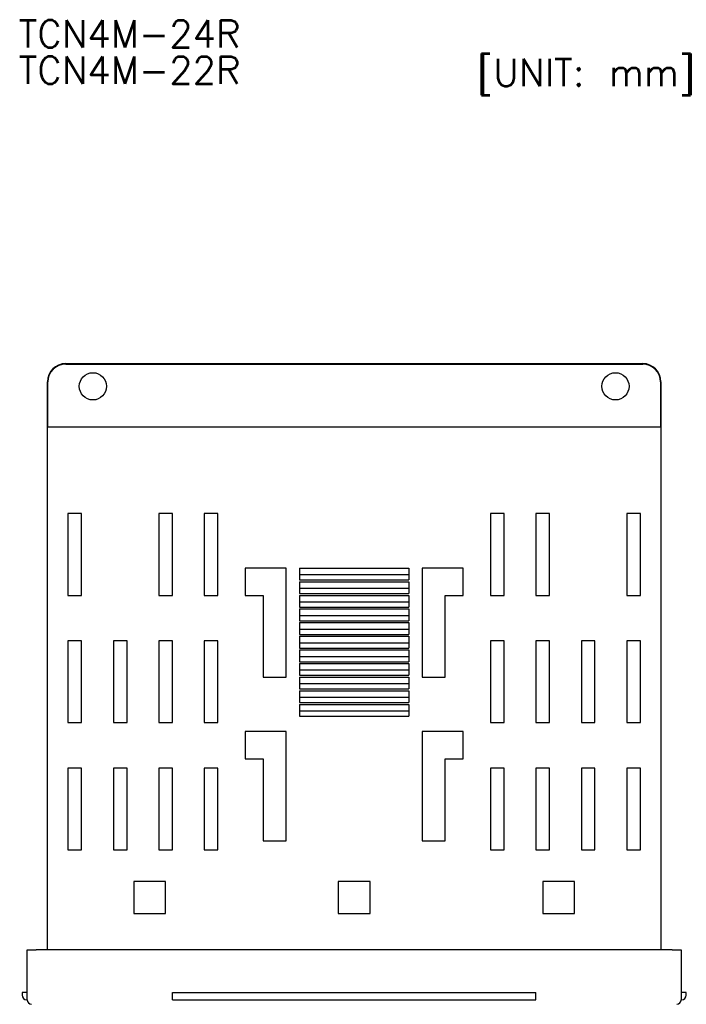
# Model space of a CAD drawing. Header units: millimetres. Extents: x 80 to 707, y -204 to 1.
# Tile 3 of 5: x 80 to 154, y -107 to 1. Entities that reach past the tile are written whole.
import ezdxf

# ---------------------------------------------------------------- set-up
doc = ezdxf.new("R2010")
doc.units = ezdxf.units.MM
doc.layers.add('Z_OM_DIM', color=3, linetype='CONTINUOUS')
doc.layers.add('Z_OM_OUTLINE', color=7, linetype='CONTINUOUS', lineweight=30)
doc.styles.get("Standard").update_dxf_attribs({"font": 'txt.shx'})

msp = doc.modelspace()

# ---------------------------------------------------------------- linework, layer by layer
at = {"layer": 'Z_OM_OUTLINE'}
for p, q in [((85.4095, -36.4426), (148.9095, -36.4426)), ((85.4095, -36.4887), (148.9095, -36.4887)), ((83.4095, -100.9426), (83.4095, -38.4426)), ((83.4556, -43.4426), (83.4556, -38.4426)), ((150.8635, -38.4426), (150.8635, -43.4426)), ((150.9095, -38.4426), (150.9095, -100.9426)), ((84.4095, -43.4426), (83.4556, -43.4426)), ((149.9095, -43.4426), (84.4095, -43.4426)), ((150.8635, -43.4426), (149.9095, -43.4426)), ((85.6595, -52.9426), (85.6595, -61.9426)), ((87.1595, -52.9426), (85.6595, -52.9426)), ((87.1595, -61.9426), (87.1595, -52.9426)), ((95.6595, -52.9426), (95.6595, -61.9426)), ((97.1595, -52.9426), (95.6595, -52.9426)), ((97.1595, -61.9426), (97.1595, -52.9426)), ((100.6595, -52.9426), (100.6595, -61.9426)), ((102.1595, -52.9426), (100.6595, -52.9426)), ((102.1595, -61.9426), (102.1595, -52.9426)), ((133.6595, -52.9426), (132.1595, -52.9426)), ((132.1595, -52.9426), (132.1595, -61.9426)), ((133.6595, -61.9426), (133.6595, -52.9426)), ((138.6595, -52.9426), (137.1595, -52.9426)), ((137.1595, -52.9426), (137.1595, -61.9426)), ((138.6595, -61.9426), (138.6595, -52.9426)), ((148.6595, -52.9426), (147.1595, -52.9426)), ((147.1595, -52.9426), (147.1595, -61.9426)), ((148.6595, -61.9426), (148.6595, -52.9426)), ((105.1595, -58.9426), (105.1595, -61.9426)), ((109.6595, -58.9426), (105.1595, -58.9426)), ((109.6595, -70.9426), (109.6595, -58.9426)), ((111.1595, -58.9426), (123.1595, -58.9426)), ((111.1595, -58.9426), (111.1595, -60.2426)), ((123.1595, -58.9426), (123.1595, -60.2426)), ((129.1595, -58.9426), (124.6595, -58.9426)), ((124.6595, -58.9426), (124.6595, -70.9426)), ((129.1595, -61.9426), (129.1595, -58.9426)), ((123.1595, -59.6926), (111.1595, -59.6926)), ((111.1595, -60.2426), (123.1595, -60.2426)), ((111.1595, -60.4426), (123.1595, -60.4426)), ((111.1595, -60.4426), (111.1595, -61.7426)), ((123.1595, -60.4426), (123.1595, -61.7426)), ((123.1595, -61.1926), (111.1595, -61.1926)), ((111.1595, -61.7426), (123.1595, -61.7426)), ((85.6595, -61.9426), (87.1595, -61.9426)), ((95.6595, -61.9426), (97.1595, -61.9426)), ((100.6595, -61.9426), (102.1595, -61.9426)), ((105.1595, -61.9426), (107.1595, -61.9426)), ((107.1595, -61.9426), (107.1595, -70.9426)), ((111.1595, -61.9426), (123.1595, -61.9426)), ((111.1595, -61.9426), (111.1595, -63.2426)), ((123.1595, -62.6926), (111.1595, -62.6926)), ((123.1595, -61.9426), (123.1595, -63.2426)), ((127.1595, -70.9426), (127.1595, -61.9426)), ((127.1595, -61.9426), (129.1595, -61.9426)), ((132.1595, -61.9426), (133.6595, -61.9426)), ((137.1595, -61.9426), (138.6595, -61.9426)), ((147.1595, -61.9426), (148.6595, -61.9426)), ((111.1595, -63.2426), (123.1595, -63.2426)), ((111.1595, -63.4426), (123.1595, -63.4426)), ((111.1595, -63.4426), (111.1595, -64.7426)), ((123.1595, -63.4426), (123.1595, -64.7426)), ((123.1595, -64.1926), (111.1595, -64.1926)), ((111.1595, -64.7426), (123.1595, -64.7426)), ((111.1595, -64.9426), (123.1595, -64.9426)), ((111.1595, -64.9426), (111.1595, -66.2426)), ((123.1595, -64.9426), (123.1595, -66.2426)), ((123.1595, -65.6926), (111.1595, -65.6926)), ((85.6595, -66.9426), (85.6595, -75.9426)), ((87.1595, -66.9426), (85.6595, -66.9426)), ((87.1595, -75.9426), (87.1595, -66.9426)), ((90.6595, -66.9426), (90.6595, -75.9426)), ((92.1595, -66.9426), (90.6595, -66.9426)), ((92.1595, -75.9426), (92.1595, -66.9426)), ((95.6595, -66.9426), (95.6595, -75.9426)), ((97.1595, -66.9426), (95.6595, -66.9426)), ((97.1595, -75.9426), (97.1595, -66.9426)), ((100.6595, -66.9426), (100.6595, -75.9426)), ((102.1595, -66.9426), (100.6595, -66.9426)), ((102.1595, -75.9426), (102.1595, -66.9426)), ((111.1595, -66.2426), (123.1595, -66.2426)), ((111.1595, -66.4426), (123.1595, -66.4426)), ((111.1595, -66.4426), (111.1595, -67.7426)), ((123.1595, -66.4426), (123.1595, -67.7426)), ((133.6595, -66.9426), (132.1595, -66.9426)), ((132.1595, -66.9426), (132.1595, -75.9426)), ((133.6595, -75.9426), (133.6595, -66.9426)), ((138.6595, -66.9426), (137.1595, -66.9426)), ((137.1595, -66.9426), (137.1595, -75.9426)), ((138.6595, -75.9426), (138.6595, -66.9426)), ((143.6595, -66.9426), (142.1595, -66.9426)), ((142.1595, -66.9426), (142.1595, -75.9426)), ((143.6595, -75.9426), (143.6595, -66.9426)), ((148.6595, -66.9426), (147.1595, -66.9426)), ((147.1595, -66.9426), (147.1595, -75.9426)), ((148.6595, -75.9426), (148.6595, -66.9426)), ((123.1595, -67.1926), (111.1595, -67.1926)), ((111.1595, -67.7426), (123.1595, -67.7426)), ((111.1595, -67.9426), (123.1595, -67.9426)), ((111.1595, -67.9426), (111.1595, -69.2426)), ((123.1595, -67.9426), (123.1595, -69.2426)), ((123.1595, -68.6926), (111.1595, -68.6926)), ((111.1595, -69.2426), (123.1595, -69.2426)), ((111.1595, -69.4426), (123.1595, -69.4426)), ((111.1595, -69.4426), (111.1595, -70.7426)), ((123.1595, -70.1926), (111.1595, -70.1926)), ((123.1595, -69.4426), (123.1595, -70.7426)), ((107.1595, -70.9426), (109.6595, -70.9426)), ((111.1595, -70.7426), (123.1595, -70.7426)), ((111.1595, -70.9426), (123.1595, -70.9426)), ((111.1595, -70.9426), (111.1595, -72.2426)), ((123.1595, -70.9426), (123.1595, -72.2426)), ((124.6595, -70.9426), (127.1595, -70.9426)), ((123.1595, -71.6926), (111.1595, -71.6926)), ((111.1595, -72.2426), (123.1595, -72.2426)), ((111.1595, -72.4426), (123.1595, -72.4426)), ((111.1595, -72.4426), (111.1595, -73.7426)), ((123.1595, -72.4426), (123.1595, -73.7426)), ((123.1595, -73.1926), (111.1595, -73.1926)), ((111.1595, -73.7426), (123.1595, -73.7426)), ((111.1595, -73.9426), (123.1595, -73.9426)), ((111.1595, -73.9426), (111.1595, -75.2426)), ((123.1595, -74.6926), (111.1595, -74.6926)), ((123.1595, -73.9426), (123.1595, -75.2426)), ((111.1595, -75.2426), (123.1595, -75.2426)), ((85.6595, -75.9426), (87.1595, -75.9426)), ((90.6595, -75.9426), (92.1595, -75.9426)), ((95.6595, -75.9426), (97.1595, -75.9426)), ((100.6595, -75.9426), (102.1595, -75.9426)), ((132.1595, -75.9426), (133.6595, -75.9426)), ((137.1595, -75.9426), (138.6595, -75.9426)), ((142.1595, -75.9426), (143.6595, -75.9426)), ((147.1595, -75.9426), (148.6595, -75.9426)), ((105.1595, -76.9426), (105.1595, -79.9426)), ((109.6595, -76.9426), (105.1595, -76.9426)), ((109.6595, -88.9426), (109.6595, -76.9426)), ((129.1595, -76.9426), (124.6595, -76.9426)), ((124.6595, -76.9426), (124.6595, -88.9426)), ((129.1595, -79.9426), (129.1595, -76.9426)), ((105.1595, -79.9426), (107.1595, -79.9426)), ((107.1595, -79.9426), (107.1595, -88.9426)), ((127.1595, -88.9426), (127.1595, -79.9426)), ((127.1595, -79.9426), (129.1595, -79.9426)), ((85.6595, -80.9426), (85.6595, -89.9426)), ((87.1595, -80.9426), (85.6595, -80.9426)), ((87.1595, -89.9426), (87.1595, -80.9426)), ((90.6595, -80.9426), (90.6595, -89.9426)), ((92.1595, -80.9426), (90.6595, -80.9426)), ((92.1595, -89.9426), (92.1595, -80.9426)), ((95.6595, -80.9426), (95.6595, -89.9426)), ((97.1595, -80.9426), (95.6595, -80.9426)), ((97.1595, -89.9426), (97.1595, -80.9426)), ((100.6595, -80.9426), (100.6595, -89.9426)), ((102.1595, -80.9426), (100.6595, -80.9426)), ((102.1595, -89.9426), (102.1595, -80.9426)), ((133.6595, -80.9426), (132.1595, -80.9426)), ((132.1595, -80.9426), (132.1595, -89.9426)), ((133.6595, -89.9426), (133.6595, -80.9426)), ((138.6595, -80.9426), (137.1595, -80.9426)), ((137.1595, -80.9426), (137.1595, -89.9426)), ((138.6595, -89.9426), (138.6595, -80.9426)), ((143.6595, -80.9426), (142.1595, -80.9426)), ((142.1595, -80.9426), (142.1595, -89.9426)), ((143.6595, -89.9426), (143.6595, -80.9426)), ((148.6595, -80.9426), (147.1595, -80.9426)), ((147.1595, -80.9426), (147.1595, -89.9426)), ((148.6595, -89.9426), (148.6595, -80.9426)), ((107.1595, -88.9426), (109.6595, -88.9426)), ((124.6595, -88.9426), (127.1595, -88.9426)), ((85.6595, -89.9426), (87.1595, -89.9426)), ((90.6595, -89.9426), (92.1595, -89.9426)), ((95.6595, -89.9426), (97.1595, -89.9426)), ((100.6595, -89.9426), (102.1595, -89.9426)), ((132.1595, -89.9426), (133.6595, -89.9426)), ((137.1595, -89.9426), (138.6595, -89.9426)), ((142.1595, -89.9426), (143.6595, -89.9426)), ((147.1595, -89.9426), (148.6595, -89.9426)), ((96.4095, -93.4426), (92.9095, -93.4426)), ((92.9095, -93.4426), (92.9095, -96.9426)), ((96.4095, -96.9426), (96.4095, -93.4426)), ((118.9095, -93.4426), (115.4095, -93.4426)), ((115.4095, -93.4426), (115.4095, -96.9426)), ((118.9095, -96.9426), (118.9095, -93.4426)), ((141.4095, -93.4426), (137.9095, -93.4426)), ((137.9095, -93.4426), (137.9095, -96.9426)), ((141.4095, -96.9426), (141.4095, -93.4426)), ((92.9095, -96.9426), (96.4095, -96.9426)), ((115.4095, -96.9426), (118.9095, -96.9426)), ((137.9095, -96.9426), (141.4095, -96.9426)), ((81.1595, -106.4426), (81.1595, -100.9426)), ((81.1595, -100.9426), (82.1595, -100.9426)), ((152.1595, -100.9426), (82.1595, -100.9426)), ((152.1595, -100.9426), (153.1595, -100.9426)), ((153.1595, -100.9426), (153.1595, -106.4426)), ((80.6095, -105.6426), (80.6095, -105.9426)), ((81.1595, -105.6426), (80.6095, -105.6426)), ((97.1595, -105.9426), (97.1595, -105.6426)), ((97.1595, -105.6426), (137.1595, -105.6426)), ((97.1595, -106.4426), (97.1595, -105.9426)), ((137.1595, -105.9426), (137.1595, -105.6426)), ((137.1595, -106.4426), (137.1595, -105.9426)), ((153.7095, -105.6426), (153.1595, -105.6426)), ((153.7095, -105.9426), (153.7095, -105.6426)), ((81.1095, -106.4426), (81.1595, -106.4426)), ((97.1595, -106.4426), (137.1595, -106.4426)), ((153.1595, -106.4426), (153.2095, -106.4426))]:
    msp.add_line(p, q, dxfattribs=at)
for centre in [(88.4095, -38.9426), (145.9095, -38.9426)]:
    msp.add_circle(centre, 1.5, dxfattribs=at)
for centre, radius, start, end in [((85.4095, -38.4426), 2, 90, 180), ((85.4095, -38.4426), 1.9539, 90, 180), ((148.9095, -38.4426), 2, 0, 90), ((148.9095, -38.4426), 1.9539, 0, 90), ((81.1095, -105.9426), 0.5, 180, 270), ((153.2095, -105.9426), 0.5, 270, 0), ((81.6595, -106.4426), 0.5, 180, 270), ((152.6595, -106.4426), 0.5, 270, 0)]:
    msp.add_arc(centre, radius, start, end, dxfattribs=at)

# ---------------------------------------------------------------- texts
at = {"layer": 'Z_OM_DIM'}
for s, p in [('TCN4M-24R', (80.2227, -1.6542)), ('TCN4M-22R', (80.2227, -5.6542)), ('[UNIT: mm]', (130.6655, -5.9045))]:
    msp.add_text(s, height=3, dxfattribs=at).set_placement(p)

doc.saveas('drawing.dxf')
